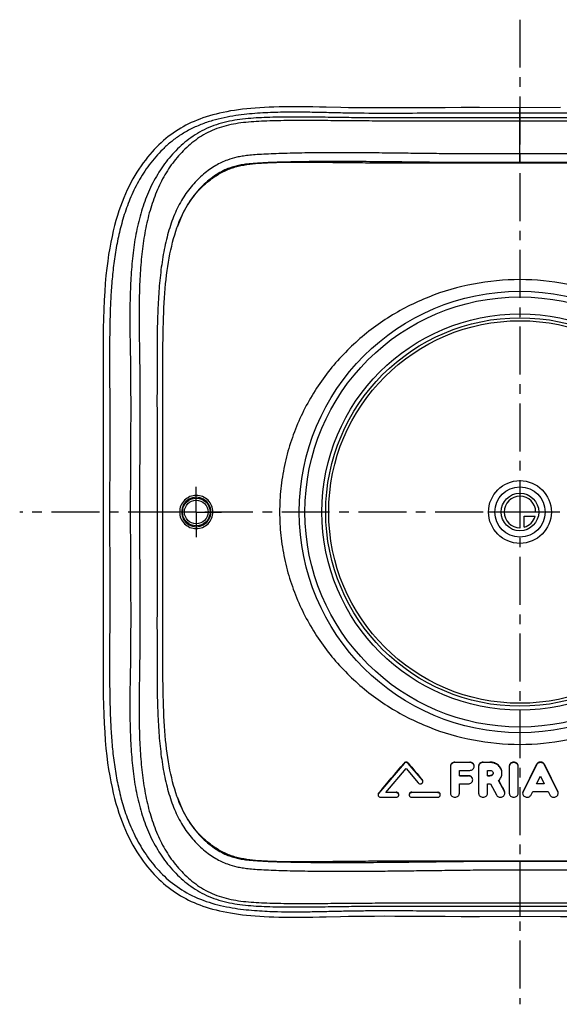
# Model space of a CAD drawing. Header units: millimetres. Extents: x 245 to 755, y 249 to 751.
# Tile 1 of 2: x 245 to 520, y 249 to 751. Entities that reach past the tile are written whole.
import ezdxf

# ---------------------------------------------------------------- set-up
doc = ezdxf.new("R2010")
doc.units = ezdxf.units.MM
doc.header["$LTSCALE"] = 65.185185
doc.linetypes.add('CENTER', pattern=[0.6, 0.375, -0.075, 0.075, -0.075])
doc.layers.get('0').update_dxf_attribs({"linetype": 'CONTINUOUS'})
for name, color, linetype in [('ACHSEN_S', 7, 'CONTINUOUS'), ('KOERPER', 7, 'CONTINUOUS'), ('KONST.EL_MIT_GEO', 7, 'CONTINUOUS'), ('KURVEN', 7, 'CONTINUOUS')]:
    doc.layers.add(name, color=color, linetype=linetype)

msp = doc.modelspace()

# ---------------------------------------------------------------- linework, layer by layer
at = {"color": 7, "linetype": 'Continuous'}
for radius in [112.5, 109.61, 101, 99]:
    msp.add_circle((500, 500), radius, dxfattribs=at)
at = {"layer": 'ACHSEN_S', "color": 2, "linetype": 'CENTER'}
for p, q in [((500, 750.91), (500, 249.09)), ((755, 500), (245, 500))]:
    msp.add_line(p, q, dxfattribs=at)
at = {"layer": 'KOERPER', "color": 2, "linetype": 'CENTER'}
for q in [(335, 512.89), (322.11, 500), (335, 487.11), (347.89, 500)]:
    msp.add_line((335, 500), q, dxfattribs=at)
at = {"layer": 'KOERPER', "color": 7, "linetype": 'Continuous'}
for p, q in [((440.92, 371.84), (427.94, 356.51)), ((440.92, 371.84), (440.92, 372.05)), ((443.04, 371.84), (443.04, 372.05)), ((450.28, 363.31), (443.04, 371.84)), ((466.85, 372.53), (474.39, 372.53)), ((466.85, 372.31), (466.85, 372.53)), ((474.39, 372.31), (466.85, 372.31)), ((474.39, 372.31), (474.39, 372.53)), ((481.19, 372.53), (484.7, 372.53)), ((481.19, 372.31), (481.19, 372.53)), ((484.7, 372.31), (481.19, 372.31)), ((484.7, 372.31), (484.7, 372.53)), ((431.64, 356.98), (441.98, 369.2)), ((441.98, 369.2), (448.17, 361.91)), ((464.58, 370.31), (464.58, 356.65)), ((469.11, 368.31), (474.39, 368.31)), ((469.11, 365.48), (469.11, 368.31)), ((478.92, 370.31), (478.92, 356.65)), ((483.45, 368.31), (484.7, 368.31)), ((483.45, 365.48), (483.45, 368.31)), ((494.58, 370.31), (494.58, 356.65)), ((499.1, 356.65), (499.1, 370.31)), ((508.37, 371.11), (501.56, 357.45)), ((508.37, 371.11), (508.37, 371.31)), ((512.51, 371.11), (512.51, 371.31)), ((519.32, 357.45), (512.51, 371.11)), ((450.28, 363.31), (450.28, 363.45)), ((469.11, 365.62), (473.64, 365.62)), ((473.64, 365.48), (469.11, 365.48)), ((469.11, 361.48), (473.64, 361.48)), ((469.11, 356.65), (469.11, 361.48)), ((473.64, 365.48), (473.64, 365.62)), ((483.45, 365.62), (484.7, 365.62)), ((484.7, 365.48), (483.45, 365.48)), ((483.45, 361.48), (485, 361.48)), ((483.45, 356.65), (483.45, 361.48)), ((484.7, 365.48), (484.7, 365.62)), ((485, 361.48), (487.99, 355.8)), ((492.1, 357.49), (489.12, 363.14)), ((508.51, 361.48), (510.44, 365.34)), ((512.37, 361.48), (508.51, 361.48)), ((508.59, 361.62), (512.29, 361.62)), ((510.44, 365.34), (512.37, 361.48)), ((427.94, 356.51), (427.94, 356.7)), ((436.92, 356.98), (431.64, 356.98)), ((431.79, 357.17), (436.92, 357.17)), ((436.92, 356.98), (436.92, 357.17)), ((444.85, 357.17), (458.06, 357.17)), ((444.85, 356.98), (444.85, 357.17)), ((458.06, 356.98), (444.85, 356.98)), ((458.06, 356.98), (458.06, 357.17)), ((492.1, 357.49), (492.1, 357.67)), ((501.56, 357.45), (501.56, 357.63)), ((505.7, 355.84), (506.52, 357.48)), ((506.52, 357.48), (514.36, 357.48)), ((514.36, 357.48), (515.17, 355.84)), ((519.32, 357.45), (519.32, 357.63)), ((429, 354.65), (436.92, 354.65)), ((444.85, 354.65), (458.06, 354.65))]:
    msp.add_line(p, q, dxfattribs=at)
msp.add_circle((500, 500), 97.5, dxfattribs=at)
msp.add_arc((497.33, 370.31), 1.77, 0.0174, 8.5052, dxfattribs=at)
for centre, major_axis, ratio, start_param, end_param in [((433.84, 500), (206.29, 286.32), 0.237906, -1.916891, -1.857129), ((450.14, 500), (-206.93, 286.29), 0.238124, -4.426757, -4.393497), ((504.56, 500), (116.88, 289.75), 0.178585, -2.011066, -1.957801), ((516.32, 500), (-116.88, 289.75), 0.178585, -4.325384, -4.272119), ((488.94, 500), (-124.29, 289.58), 0.186042, -4.301615, -4.28004)]:
    msp.add_ellipse(centre, major_axis=major_axis, ratio=ratio, start_param=start_param, end_param=end_param, dxfattribs=at)
for points, knots in [([(443.04, 372.05), (442.91, 372.2), (442.58, 372.45), (441.98, 372.57), (441.38, 372.45), (441.05, 372.2), (440.92, 372.05)], [0, 0, 0, 0, 0.245477, 0.500025, 0.754558, 1, 1, 1, 1]), ([(443.04, 371.84), (442.91, 371.99), (442.58, 372.23), (441.98, 372.35), (441.38, 372.23), (441.05, 371.99), (440.92, 371.84)], [0, 0, 0, 0, 0.244818, 0.500029, 0.755223, 1, 1, 1, 1]), ([(466.85, 372.53), (466.55, 372.53), (465.97, 372.43), (465.22, 371.98), (464.7, 371.31), (464.58, 370.76), (464.58, 370.5)], [0, 0, 0, 0, 0.26247, 0.517907, 0.762908, 1, 1, 1, 1]), ([(466.85, 372.31), (466.55, 372.31), (465.97, 372.21), (465.22, 371.77), (464.71, 371.11), (464.58, 370.57), (464.58, 370.31)], [0, 0, 0, 0, 0.26417, 0.520272, 0.764511, 1, 1, 1, 1]), ([(476.66, 370.5), (476.66, 370.76), (476.53, 371.31), (476.02, 371.98), (475.27, 372.43), (474.69, 372.53), (474.39, 372.53)], [0, 0, 0, 0, 0.237094, 0.482097, 0.737532, 1, 1, 1, 1]), ([(476.66, 370.31), (476.66, 370.57), (476.53, 371.11), (476.02, 371.77), (475.27, 372.21), (474.69, 372.31), (474.39, 372.31)], [0, 0, 0, 0, 0.235489, 0.479728, 0.73583, 1, 1, 1, 1]), ([(481.19, 372.53), (480.89, 372.53), (480.31, 372.43), (479.56, 371.98), (479.04, 371.31), (478.92, 370.76), (478.92, 370.5)], [0, 0, 0, 0, 0.26247, 0.517907, 0.762908, 1, 1, 1, 1]), ([(481.19, 372.31), (480.89, 372.31), (480.31, 372.21), (479.56, 371.77), (479.05, 371.11), (478.92, 370.57), (478.92, 370.31)], [0, 0, 0, 0, 0.26417, 0.520272, 0.764511, 1, 1, 1, 1]), ([(490.83, 367.05), (490.83, 367.4), (490.75, 368.12), (490.28, 369.51), (489.11, 371.05), (487.08, 372.25), (485.5, 372.53), (484.7, 372.53)], [0, 0, 0, 0, 0.118001, 0.237366, 0.481987, 0.737438, 1, 1, 1, 1]), ([(490.83, 366.89), (490.83, 367.25), (490.75, 367.96), (490.28, 369.34), (489.11, 370.86), (487.08, 372.04), (485.5, 372.31), (484.7, 372.31)], [0, 0, 0, 0, 0.117674, 0.236581, 0.480471, 0.736209, 1, 1, 1, 1]), ([(499.1, 370.5), (499.1, 370.76), (498.98, 371.31), (498.47, 371.98), (497.72, 372.43), (496.84, 372.58), (495.96, 372.43), (495.21, 371.98), (494.7, 371.31), (494.58, 370.76), (494.58, 370.5)], [0, 0, 0, 0, 0.118548, 0.241047, 0.368767, 0.500001, 0.631235, 0.758955, 0.881454, 1, 1, 1, 1]), ([(499.08, 370.57), (499.05, 370.82), (498.86, 371.32), (498.29, 371.9), (497.54, 372.26), (496.69, 372.35), (495.86, 372.16), (495.16, 371.72), (494.69, 371.07), (494.58, 370.56), (494.58, 370.31)], [0, 0, 0, 0, 0.118416, 0.241802, 0.370696, 0.50275, 0.6341, 0.761212, 0.882633, 1, 1, 1, 1]), ([(512.51, 371.31), (512.42, 371.5), (512.18, 371.84), (511.52, 372.36), (510.44, 372.64), (509.36, 372.36), (508.7, 371.84), (508.46, 371.5), (508.37, 371.31)], [0, 0, 0, 0, 0.120494, 0.24481, 0.5, 0.75519, 0.879505, 1, 1, 1, 1]), ([(512.51, 371.11), (512.42, 371.29), (512.18, 371.63), (511.52, 372.14), (510.44, 372.42), (509.36, 372.14), (508.7, 371.63), (508.46, 371.29), (508.37, 371.11)], [0, 0, 0, 0, 0.11979, 0.243903, 0.5, 0.756097, 0.88021, 1, 1, 1, 1]), ([(474.39, 368.31), (474.69, 368.31), (475.27, 368.41), (476.02, 368.84), (476.53, 369.51), (476.66, 370.05), (476.66, 370.31)], [0, 0, 0, 0, 0.26417, 0.520272, 0.764511, 1, 1, 1, 1]), ([(484.7, 368.31), (484.91, 368.31), (485.32, 368.24), (485.85, 367.93), (486.22, 367.46), (486.31, 367.08), (486.31, 366.89)], [0, 0, 0, 0, 0.264173, 0.520273, 0.764511, 1, 1, 1, 1]), ([(486.31, 366.89), (486.31, 366.71), (486.22, 366.33), (485.85, 365.86), (485.32, 365.55), (484.91, 365.48), (484.7, 365.48)], [0, 0, 0, 0, 0.235489, 0.479727, 0.735827, 1, 1, 1, 1]), ([(486.29, 366.86), (486.27, 366.69), (486.14, 366.35), (485.77, 365.94), (485.27, 365.68), (484.89, 365.62), (484.7, 365.62)], [0, 0, 0, 0, 0.236701, 0.482136, 0.737758, 1, 1, 1, 1]), ([(489.12, 363.14), (489.65, 363.62), (490.52, 364.78), (490.83, 366.2), (490.83, 366.89)], [0, 0, 0, 0, 0.508763, 1, 1, 1, 1]), ([(448.17, 361.91), (448.34, 361.71), (448.82, 361.42), (449.52, 361.43), (450.02, 361.65), (450.31, 361.91), (450.5, 362.24), (450.55, 362.49), (450.55, 362.61)], [0, 0, 0, 0, 0.250546, 0.510821, 0.639457, 0.763655, 0.883282, 1, 1, 1, 1]), ([(450.55, 362.75), (450.55, 362.88), (450.5, 363.13), (450.37, 363.35), (450.28, 363.45)], [0, 0, 0, 0, 0.493279, 1, 1, 1, 1]), ([(450.55, 362.61), (450.55, 362.74), (450.5, 362.99), (450.37, 363.21), (450.28, 363.31)], [0, 0, 0, 0, 0.493483, 1, 1, 1, 1]), ([(475.9, 363.62), (475.9, 363.88), (475.78, 364.42), (475.27, 365.08), (474.51, 365.52), (473.93, 365.62), (473.64, 365.62)], [0, 0, 0, 0, 0.235483, 0.479883, 0.736006, 1, 1, 1, 1]), ([(475.9, 363.48), (475.9, 363.74), (475.78, 364.28), (475.26, 364.94), (474.51, 365.38), (473.93, 365.48), (473.64, 365.48)], [0, 0, 0, 0, 0.235489, 0.479728, 0.73583, 1, 1, 1, 1]), ([(473.64, 361.48), (473.93, 361.48), (474.51, 361.58), (475.26, 362.01), (475.78, 362.68), (475.9, 363.22), (475.9, 363.48)], [0, 0, 0, 0, 0.26417, 0.520272, 0.764511, 1, 1, 1, 1]), ([(427.94, 356.7), (427.86, 356.61), (427.73, 356.39), (427.68, 356.14), (427.68, 356.02)], [0, 0, 0, 0, 0.507536, 1, 1, 1, 1]), ([(427.94, 356.51), (427.86, 356.42), (427.73, 356.19), (427.68, 355.94), (427.68, 355.81)], [0, 0, 0, 0, 0.50649, 1, 1, 1, 1]), ([(438.25, 356.02), (438.25, 356.17), (438.17, 356.48), (437.87, 356.86), (437.43, 357.11), (437.1, 357.17), (436.92, 357.17)], [0, 0, 0, 0, 0.233562, 0.477185, 0.734111, 1, 1, 1, 1]), ([(438.25, 355.81), (438.25, 355.97), (438.17, 356.28), (437.87, 356.67), (437.44, 356.92), (437.1, 356.98), (436.92, 356.98)], [0, 0, 0, 0, 0.23549, 0.479727, 0.735823, 1, 1, 1, 1]), ([(444.85, 357.17), (444.68, 357.17), (444.34, 357.11), (443.9, 356.86), (443.6, 356.48), (443.53, 356.17), (443.53, 356.02)], [0, 0, 0, 0, 0.26589, 0.522816, 0.766432, 1, 1, 1, 1]), ([(444.85, 356.98), (444.68, 356.98), (444.34, 356.92), (443.9, 356.67), (443.6, 356.28), (443.53, 355.97), (443.53, 355.81)], [0, 0, 0, 0, 0.264177, 0.520273, 0.76451, 1, 1, 1, 1]), ([(459.38, 356.02), (459.38, 356.17), (459.3, 356.48), (459, 356.86), (458.57, 357.11), (458.23, 357.17), (458.06, 357.17)], [0, 0, 0, 0, 0.233562, 0.477185, 0.734111, 1, 1, 1, 1]), ([(459.38, 355.81), (459.38, 355.97), (459.31, 356.28), (459.01, 356.67), (458.57, 356.92), (458.23, 356.98), (458.06, 356.98)], [0, 0, 0, 0, 0.23549, 0.479727, 0.735823, 1, 1, 1, 1]), ([(464.58, 356.65), (464.58, 356.39), (464.71, 355.85), (465.22, 355.18), (465.97, 354.75), (466.85, 354.6), (467.72, 354.75), (468.47, 355.18), (468.99, 355.85), (469.11, 356.39), (469.11, 356.65)], [0, 0, 0, 0, 0.117745, 0.239864, 0.367915, 0.5, 0.632085, 0.760136, 0.882255, 1, 1, 1, 1]), ([(478.92, 356.65), (478.92, 356.39), (479.05, 355.85), (479.56, 355.18), (480.31, 354.75), (481.19, 354.6), (482.06, 354.75), (482.81, 355.18), (483.33, 355.85), (483.45, 356.39), (483.45, 356.65)], [0, 0, 0, 0, 0.117745, 0.239864, 0.367915, 0.5, 0.632085, 0.760136, 0.882255, 1, 1, 1, 1]), ([(487.99, 355.8), (488.1, 355.6), (488.41, 355.21), (489.04, 354.82), (489.77, 354.62), (490.54, 354.66), (491.25, 354.91), (491.84, 355.36), (492.22, 355.96), (492.31, 356.42), (492.31, 356.65)], [0, 0, 0, 0, 0.121266, 0.247628, 0.377898, 0.509316, 0.638685, 0.763597, 0.88347, 1, 1, 1, 1]), ([(492.31, 356.84), (492.31, 357.05), (492.25, 357.34), (492.13, 357.61), (492.1, 357.67)], [0, 0, 0, 0, 0.745903, 1, 1, 1, 1]), ([(492.31, 356.65), (492.31, 356.87), (492.25, 357.16), (492.13, 357.43), (492.1, 357.49)], [0, 0, 0, 0, 0.746435, 1, 1, 1, 1]), ([(494.58, 356.65), (494.58, 356.39), (494.7, 355.85), (495.21, 355.18), (495.96, 354.75), (496.84, 354.6), (497.71, 354.75), (498.47, 355.18), (498.98, 355.85), (499.1, 356.39), (499.1, 356.65)], [0, 0, 0, 0, 0.117745, 0.239864, 0.367915, 0.5, 0.632085, 0.760136, 0.882255, 1, 1, 1, 1]), ([(501.56, 357.63), (501.53, 357.57), (501.42, 357.32), (501.37, 357.04), (501.37, 356.84)], [0, 0, 0, 0, 0.253711, 1, 1, 1, 1]), ([(501.56, 357.45), (501.53, 357.39), (501.42, 357.13), (501.37, 356.85), (501.37, 356.65)], [0, 0, 0, 0, 0.253215, 1, 1, 1, 1]), ([(501.37, 356.65), (501.37, 356.42), (501.46, 355.96), (501.85, 355.35), (502.44, 354.9), (503.16, 354.65), (503.94, 354.63), (504.67, 354.83), (505.3, 355.24), (505.6, 355.63), (505.7, 355.84)], [0, 0, 0, 0, 0.116583, 0.23656, 0.361625, 0.491143, 0.622629, 0.752828, 0.878985, 1, 1, 1, 1]), ([(515.17, 355.84), (515.28, 355.63), (515.58, 355.24), (516.2, 354.83), (516.94, 354.63), (517.72, 354.65), (518.44, 354.9), (519.03, 355.35), (519.42, 355.96), (519.51, 356.42), (519.51, 356.65)], [0, 0, 0, 0, 0.121015, 0.247172, 0.377371, 0.508857, 0.638375, 0.76344, 0.883417, 1, 1, 1, 1]), ([(519.51, 356.84), (519.51, 357.04), (519.46, 357.32), (519.35, 357.57), (519.32, 357.63)], [0, 0, 0, 0, 0.746288, 1, 1, 1, 1]), ([(519.51, 356.65), (519.51, 356.85), (519.46, 357.13), (519.35, 357.39), (519.32, 357.45)], [0, 0, 0, 0, 0.746785, 1, 1, 1, 1]), ([(427.68, 355.81), (427.68, 355.66), (427.75, 355.35), (428.05, 354.96), (428.49, 354.71), (428.83, 354.65), (429, 354.65)], [0, 0, 0, 0, 0.23549, 0.479728, 0.735825, 1, 1, 1, 1]), ([(436.92, 354.65), (437.1, 354.65), (437.44, 354.71), (437.87, 354.96), (438.17, 355.35), (438.25, 355.66), (438.25, 355.81)], [0, 0, 0, 0, 0.264177, 0.520273, 0.76451, 1, 1, 1, 1]), ([(443.53, 355.81), (443.53, 355.66), (443.6, 355.35), (443.9, 354.96), (444.34, 354.71), (444.68, 354.65), (444.85, 354.65)], [0, 0, 0, 0, 0.23549, 0.479727, 0.735823, 1, 1, 1, 1]), ([(458.06, 354.65), (458.23, 354.65), (458.57, 354.71), (459.01, 354.96), (459.31, 355.35), (459.38, 355.66), (459.38, 355.81)], [0, 0, 0, 0, 0.264177, 0.520273, 0.76451, 1, 1, 1, 1])]:
    msp.add_open_spline(points, degree=3, knots=knots, dxfattribs=at)
at = {"layer": 'KONST.EL_MIT_GEO', "color": 7, "linetype": 'Continuous'}
for p, q in [((520.6, 706.07), (500, 706.06)), ((500, 677.93), (500, 706.06)), ((325.18, 644.9), (325.42, 645.55)), ((317.99, 442.39), (318, 570.47)), ((287.5, 564.68), (287.52, 555.39)), ((287.52, 555.39), (287.53, 546.09)), ((287.51, 518.26), (287.5, 500.04)), ((287.5, 500.04), (287.52, 463.29)), ((287.52, 463.29), (287.53, 453.98)), ((287.53, 453.98), (287.52, 444.69)), ((318, 426.45), (317.99, 442.39)), ((318.01, 420.44), (318, 426.45)), ((325.42, 354.45), (325.18, 355.1)), ((500, 322.12), (500, 293.95)), ((479.36, 293.92), (500, 293.95))]:
    msp.add_line(p, q, dxfattribs=at)
for points in [[(408.61, 706.13), (401.23, 706.31), (397.8, 706.39), (394.5, 706.45), (391.34, 706.5), (388.3, 706.53), (385.38, 706.54), (382.55, 706.53), (379.82, 706.5), (377.18, 706.45), (374.61, 706.38), (372.12, 706.28), (369.72, 706.16), (367.38, 706.02), (365.1, 705.86), (362.87, 705.68), (360.7, 705.47), (358.6, 705.24), (356.53, 704.98), (354.51, 704.69), (352.54, 704.38), (350.62, 704.03), (348.73, 703.66), (346.9, 703.25), (345.11, 702.82), (343.37, 702.36), (341.67, 701.87), (340.03, 701.36), (338.43, 700.83), (336.89, 700.27), (335.38, 699.68), (333.92, 699.07), (332.49, 698.44), (331.08, 697.77), (329.71, 697.07), (328.38, 696.35), (327.06, 695.59), (325.77, 694.8), (324.5, 693.98), (323.24, 693.12), (321.99, 692.22), (320.76, 691.29), (319.55, 690.31), (318.34, 689.29), (317.14, 688.22), (315.96, 687.11), (314.78, 685.95), (313.61, 684.74), (312.45, 683.48), (311.31, 682.17), (310.17, 680.8), (309.05, 679.38), (307.95, 677.91), (306.86, 676.39), (305.79, 674.81), (304.74, 673.18), (303.71, 671.49), (302.7, 669.75), (301.72, 667.95), (300.76, 666.09), (299.83, 664.16), (298.93, 662.16), (298.05, 660.11), (297.2, 657.96), (296.38, 655.74), (295.59, 653.44), (294.83, 651.05), (294.09, 648.56), (293.39, 645.98), (292.71, 643.28), (292.07, 640.47), (291.46, 637.55), (290.88, 634.47), (290.35, 631.25), (289.85, 627.88), (289.4, 624.3), (288.99, 620.52), (288.63, 616.53), (288.32, 612.34), (288.06, 607.9), (287.86, 603.26), (287.7, 598.53), (287.59, 593.7), (287.52, 588.77), (287.48, 583.86), (287.47, 578.99), (287.47, 574.15), (287.5, 564.68)], [(454.79, 706), (441.96, 705.93), (436.27, 705.9), (430.92, 705.9), (425.89, 705.91), (421.2, 705.94), (416.77, 705.98), (412.58, 706.05), (408.61, 706.13)], [(500, 706.06), (479.41, 706.07), (470.11, 706.07), (461.93, 706.04), (454.79, 706)], [(321.21, 629.45), (321.6, 631.52), (322.02, 633.55), (322.47, 635.54), (322.95, 637.48), (323.46, 639.39), (324, 641.24), (324.56, 643.05), (325.18, 644.9)], [(318, 570.47), (318, 576.59), (318.01, 579.57), (318.02, 582.49), (318.04, 585.37), (318.07, 588.19), (318.11, 590.97), (318.16, 593.7), (318.23, 596.37), (318.31, 599.01), (318.4, 601.59), (318.52, 604.13), (318.65, 606.63), (318.8, 609.08), (318.97, 611.5), (319.17, 613.87), (319.39, 616.21), (319.63, 618.51), (319.89, 620.77), (320.18, 623), (320.5, 625.19), (320.84, 627.33), (321.21, 629.45)], [(287.53, 546.09), (287.52, 532.14), (287.51, 518.26)], [(287.52, 444.69), (287.5, 435.4), (287.47, 425.92)], [(287.47, 425.92), (287.47, 421.08), (287.48, 416.22), (287.52, 411.31), (287.59, 406.38), (287.7, 401.55), (287.86, 396.82), (288.06, 392.17), (288.32, 387.73), (288.62, 383.54), (288.98, 379.54), (289.39, 375.75), (289.84, 372.18), (290.34, 368.8), (290.87, 365.58), (291.45, 362.5), (292.06, 359.57), (292.7, 356.76), (293.38, 354.06), (294.08, 351.48), (294.81, 348.99), (295.58, 346.59), (296.37, 344.29), (297.19, 342.07), (298.04, 339.93), (298.91, 337.87), (299.82, 335.87), (300.75, 333.94), (301.7, 332.08), (302.69, 330.28), (303.69, 328.53), (304.72, 326.84), (305.78, 325.21), (306.85, 323.63), (307.93, 322.11), (309.04, 320.64), (310.16, 319.22), (311.29, 317.85), (312.43, 316.54), (313.59, 315.28), (314.76, 314.07), (315.94, 312.91), (317.12, 311.79), (318.32, 310.73), (319.53, 309.71), (320.75, 308.73), (321.97, 307.79), (323.22, 306.89), (324.48, 306.03), (325.75, 305.21), (327.04, 304.42), (328.35, 303.66), (329.69, 302.94), (331.06, 302.24), (332.47, 301.57), (333.89, 300.94), (335.36, 300.33), (336.86, 299.74), (338.41, 299.18), (340, 298.65), (341.65, 298.13), (343.34, 297.65), (345.09, 297.19), (346.88, 296.75), (348.71, 296.35), (350.59, 295.97), (352.52, 295.63), (354.48, 295.31), (356.5, 295.02), (358.57, 294.76), (360.68, 294.53), (362.85, 294.32), (365.08, 294.14), (367.35, 293.98), (369.69, 293.84), (372.1, 293.72), (374.58, 293.62), (377.15, 293.55)], [(321.6, 368.48), (321.21, 370.56), (320.84, 372.67), (320.5, 374.82), (320.18, 377.01), (319.89, 379.23), (319.63, 381.49), (319.39, 383.79), (319.17, 386.13), (318.97, 388.51), (318.8, 390.92), (318.65, 393.38), (318.52, 395.87), (318.4, 398.41), (318.31, 401), (318.23, 403.63), (318.16, 406.31), (318.11, 409.04), (318.07, 411.81), (318.04, 414.64), (318.02, 417.51), (318.01, 420.44)], [(325.18, 355.1), (324.56, 356.95), (324, 358.76), (323.46, 360.61), (322.95, 362.52), (322.47, 364.46), (322.02, 366.45), (321.6, 368.48)], [(377.15, 293.55), (379.79, 293.5), (382.52, 293.47), (385.34, 293.46), (388.27, 293.47), (391.3, 293.5), (394.47, 293.55), (397.76, 293.61), (401.19, 293.69)], [(401.19, 293.69), (408.58, 293.87), (412.54, 293.95), (416.73, 294.02), (421.16, 294.06), (425.85, 294.09), (430.88, 294.11), (436.22, 294.1), (441.91, 294.08), (448.12, 294.04), (461.87, 293.96)], [(461.87, 293.96), (470.05, 293.93), (479.36, 293.92)], [(500, 293.95), (520.62, 293.92), (529.94, 293.93), (538.12, 293.96), (551.86, 294.04)]]:
    msp.add_lwpolyline(points, dxfattribs=at)
for radius in [7.03, 6.03]:
    msp.add_circle((335, 500), radius, dxfattribs=at)
for start, end in [(359.9678, 180.0322), (179.9678, 0.0322)]:
    msp.add_arc((335, 500), 7.49, start, end, dxfattribs=at)
for points, knots in [([(500, 703.3), (493.5, 703.3), (483.63, 703.32), (470.38, 703.32), (456.93, 703.26), (440.3, 703.13), (423.87, 703.12), (410.95, 703.3), (401.34, 703.54), (391.6, 703.75), (381.63, 703.8), (373.15, 703.6), (366.17, 703.21), (360.71, 702.75), (355.03, 702.05), (349.17, 701.01), (343.23, 699.53), (337.33, 697.54), (331.7, 695.01), (326.56, 691.97), (321.97, 688.56), (316.6, 683.74), (310.9, 677.12), (305.37, 668.54), (301.09, 659.61), (297.88, 650.53), (295.49, 641.45), (293.74, 632.39), (292.51, 623.31), (291.7, 614.22), (291.21, 605.11), (290.94, 595.99), (290.82, 586.84), (290.81, 577.65), (290.84, 568.44), (290.88, 559.19), (290.89, 549.87), (290.89, 537.31), (290.87, 521.51), (290.85, 502.49), (290.86, 483.45), (290.88, 467.62), (290.89, 455.03), (290.88, 445.67), (290.86, 436.39), (290.82, 427.15), (290.8, 417.96), (290.86, 408.79), (291.05, 399.65), (291.41, 390.53), (292.04, 381.43), (293.04, 372.35), (294.5, 363.28), (296.55, 354.21), (299.29, 345.13), (302.98, 336.1), (307.01, 328.82), (310.86, 323.23), (315.23, 317.74), (321.77, 311.25), (331.48, 304.73), (342.81, 300.32), (354.53, 297.87), (365.74, 296.75), (372.95, 296.43), (376.42, 296.34)], [0, 0, 0, 0, 0.03086, 0.046834, 0.062905, 0.0947, 0.125747, 0.140881, 0.156004, 0.171381, 0.187123, 0.203324, 0.211634, 0.220288, 0.229346, 0.238773, 0.248499, 0.258395, 0.268277, 0.277735, 0.286715, 0.295343, 0.311924, 0.328015, 0.343656, 0.358848, 0.373624, 0.388174, 0.402633, 0.417068, 0.43149, 0.445914, 0.460394, 0.47493, 0.489502, 0.50411, 0.518854, 0.533718, 0.563705, 0.593854, 0.624012, 0.654062, 0.66898, 0.683789, 0.698465, 0.713044, 0.727604, 0.742114, 0.756565, 0.77098, 0.785409, 0.799852, 0.814343, 0.828977, 0.843935, 0.859344, 0.875201, 0.883301, 0.891508, 0.908479, 0.926849, 0.946599, 0.965766, 0.983511, 1, 1, 1, 1]), ([(623.58, 703.66), (618.35, 703.8), (610.58, 703.79), (600.32, 703.58), (592.79, 703.4), (585.3, 703.24), (577.77, 703.16), (570.14, 703.13), (559.81, 703.14), (546.73, 703.23), (530.97, 703.32), (515.37, 703.32), (505.06, 703.3), (500, 703.3)], [0, 0, 0, 0, 0.126876, 0.1885, 0.249285, 0.309546, 0.370444, 0.432196, 0.494666, 0.621342, 0.749729, 0.87723, 1, 1, 1, 1]), ([(500, 296.7), (506.5, 296.7), (516.37, 296.68), (529.62, 296.68), (543.08, 296.74), (559.7, 296.87), (576.13, 296.88), (589.05, 296.7), (598.66, 296.46), (608.4, 296.25), (618.37, 296.2), (626.85, 296.4), (633.83, 296.79), (639.29, 297.25), (644.97, 297.95), (650.83, 298.99), (656.77, 300.47), (662.67, 302.46), (668.3, 304.99), (673.44, 308.04), (678.03, 311.44), (683.4, 316.26), (689.1, 322.88), (694.63, 331.46), (698.91, 340.4), (702.12, 349.47), (704.51, 358.55), (706.26, 367.61), (707.49, 376.69), (708.3, 385.78), (708.79, 394.89), (709.06, 404.01), (709.18, 413.17), (709.19, 422.35), (709.16, 431.56), (709.12, 440.81), (709.11, 450.13), (709.11, 462.69), (709.13, 478.49), (709.15, 497.52), (709.14, 516.55), (709.12, 532.38), (709.11, 544.98), (709.12, 554.33), (709.14, 563.62), (709.18, 572.85), (709.2, 582.05), (709.14, 591.22), (708.95, 600.35), (708.59, 609.47), (707.96, 618.57), (706.96, 627.65), (705.5, 636.72), (703.45, 645.79), (700.7, 654.87), (697.02, 663.91), (692.99, 671.19), (689.14, 676.77), (684.77, 682.26), (678.22, 688.75), (668.51, 695.27), (657.18, 699.68), (645.46, 702.13), (634.26, 703.25), (627.05, 703.57), (623.58, 703.66)], [0, 0, 0, 0, 0.03086, 0.046834, 0.062905, 0.0947, 0.125747, 0.140881, 0.156005, 0.171381, 0.187123, 0.203324, 0.211633, 0.220288, 0.229346, 0.238773, 0.248499, 0.258396, 0.268278, 0.277735, 0.286715, 0.295343, 0.311923, 0.328015, 0.343656, 0.358847, 0.373623, 0.388173, 0.402633, 0.417068, 0.431489, 0.445914, 0.460393, 0.474929, 0.489501, 0.504109, 0.518853, 0.533718, 0.563704, 0.593853, 0.624011, 0.654062, 0.668979, 0.683789, 0.698464, 0.713044, 0.727603, 0.742113, 0.756564, 0.770979, 0.785409, 0.799851, 0.814342, 0.828977, 0.843935, 0.859343, 0.875201, 0.883301, 0.891508, 0.908479, 0.926851, 0.946601, 0.965768, 0.983511, 1, 1, 1, 1]), ([(500, 700.95), (492.13, 700.95), (480.29, 700.96), (464.5, 700.94), (452.65, 700.9), (440.83, 700.87), (429.01, 700.87), (419.14, 700.92), (411.21, 701), (403.2, 701.11), (393.2, 701.25), (381.36, 701.31), (371.69, 701.13), (364.16, 700.75), (356.84, 700.12), (349.61, 698.86), (342.7, 696.56), (337.82, 694.3), (333.33, 691.58), (327.87, 687.47), (321.83, 681.53), (315.78, 673.35), (311.76, 665.84), (309.11, 659.49), (306.82, 652.84), (304.61, 644.15), (302.84, 633.32), (301.77, 622.14), (301.24, 610.68), (301.09, 594.99), (301.42, 579.05), (301.57, 562.88), (301.59, 546.28), (301.46, 525.31), (301.33, 500), (301.46, 474.69), (301.59, 453.72), (301.57, 437.12), (301.42, 420.95), (301.09, 405.01), (301.24, 389.32), (301.77, 377.86), (302.84, 366.68), (304.61, 355.85), (306.82, 347.16), (309.11, 340.51), (311.76, 334.16), (315.78, 326.65), (321.83, 318.47), (327.88, 312.53), (333.33, 308.42), (337.82, 305.7), (342.7, 303.44), (349.61, 301.14), (356.84, 299.88), (364.16, 299.25), (371.69, 298.87), (381.36, 298.69), (393.2, 298.75), (403.2, 298.89), (411.21, 299), (419.14, 299.08), (429.01, 299.13), (440.83, 299.13), (452.65, 299.09), (464.5, 299.05), (480.29, 299.05), (492.13, 299.07), (500, 299.07)], [0, 0, 0, 0, 0.031968, 0.048068, 0.064094, 0.080069, 0.096052, 0.112093, 0.120153, 0.128271, 0.144594, 0.160743, 0.176352, 0.183879, 0.191333, 0.206168, 0.213553, 0.220842, 0.227924, 0.234856, 0.248518, 0.262182, 0.275996, 0.283008, 0.290095, 0.304528, 0.319361, 0.334583, 0.350129, 0.365922, 0.398278, 0.41483, 0.431611, 0.465647, 0.5, 0.534353, 0.568389, 0.58517, 0.601722, 0.634078, 0.649871, 0.665417, 0.68064, 0.695472, 0.709905, 0.716992, 0.724004, 0.737818, 0.751482, 0.765144, 0.772076, 0.779158, 0.786446, 0.793832, 0.808667, 0.816121, 0.823648, 0.839256, 0.855405, 0.871729, 0.879847, 0.887907, 0.903947, 0.91993, 0.935905, 0.951932, 0.968031, 1, 1, 1, 1]), ([(500, 699.19), (492.11, 699.19), (476.35, 699.19), (456.66, 699.18), (440.92, 699.2), (429.09, 699.24), (417.16, 699.31), (405.12, 699.43), (393.06, 699.54), (383.09, 699.52), (375.31, 699.38), (369.72, 699.2), (364.32, 698.93), (357.4, 698.34), (350.64, 697.17), (344.26, 695.03), (339.79, 692.92), (335.66, 690.36), (330.61, 686.47), (325, 680.8), (319.43, 672.98), (315.75, 665.78), (313.32, 659.68), (311.19, 653.22), (309.12, 644.73), (307.46, 634.09), (306.43, 623.03), (305.93, 611.63), (305.79, 595.92), (306.12, 579.9), (306.26, 563.59), (306.28, 546.82), (306.16, 525.6), (306.03, 500), (306.16, 474.4), (306.28, 453.18), (306.26, 436.41), (306.12, 420.1), (305.79, 404.08), (305.93, 388.37), (306.43, 376.97), (307.46, 365.91), (309.12, 355.27), (311.19, 346.78), (313.32, 340.32), (315.75, 334.22), (319.43, 327.02), (325, 319.2), (330.61, 313.53), (335.66, 309.64), (339.79, 307.08), (344.26, 304.97), (350.64, 302.83), (357.4, 301.66), (364.32, 301.07), (369.72, 300.8), (375.31, 300.62), (383.09, 300.48), (393.06, 300.47), (405.12, 300.57), (417.16, 300.68), (429.09, 300.75), (440.92, 300.78), (452.71, 300.79), (464.51, 300.81), (480.28, 300.85), (492.11, 300.88), (500, 300.88)], [0, 0, 0, 0, 0.032423, 0.064809, 0.080938, 0.097124, 0.11344, 0.129977, 0.14665, 0.163029, 0.170957, 0.178626, 0.186012, 0.193199, 0.207184, 0.214046, 0.220814, 0.227452, 0.234001, 0.246993, 0.26004, 0.273325, 0.280124, 0.28704, 0.301256, 0.316006, 0.331259, 0.346918, 0.3629, 0.395842, 0.412777, 0.429954, 0.464803, 0.5, 0.535197, 0.570046, 0.587223, 0.604158, 0.6371, 0.653082, 0.668741, 0.683994, 0.698744, 0.71296, 0.719876, 0.726675, 0.73996, 0.753007, 0.765999, 0.772548, 0.779186, 0.785954, 0.792816, 0.806801, 0.813988, 0.821374, 0.829043, 0.83697, 0.853348, 0.870022, 0.88656, 0.902874, 0.91906, 0.93519, 0.951344, 0.967575, 1, 1, 1, 1]), ([(500, 299.07), (507.87, 299.07), (519.71, 299.05), (535.5, 299.05), (547.35, 299.09), (559.17, 299.13), (570.99, 299.13), (580.86, 299.08), (588.8, 299), (596.8, 298.89), (606.8, 298.75), (618.64, 298.69), (628.31, 298.87), (635.84, 299.25), (643.16, 299.88), (650.39, 301.14), (657.3, 303.44), (662.18, 305.7), (666.67, 308.42), (672.13, 312.53), (678.17, 318.47), (684.22, 326.65), (688.24, 334.16), (690.89, 340.51), (693.18, 347.16), (695.39, 355.85), (697.16, 366.68), (698.23, 377.86), (698.76, 389.32), (698.91, 405.01), (698.58, 420.95), (698.43, 437.12), (698.41, 453.72), (698.54, 474.69), (698.67, 500), (698.54, 525.31), (698.41, 546.28), (698.43, 562.88), (698.58, 579.05), (698.91, 594.99), (698.76, 610.68), (698.23, 622.14), (697.16, 633.32), (695.39, 644.15), (693.18, 652.84), (690.89, 659.49), (688.24, 665.84), (684.22, 673.35), (678.17, 681.53), (672.13, 687.47), (666.67, 691.58), (662.18, 694.3), (657.3, 696.56), (650.39, 698.86), (643.16, 700.12), (635.84, 700.75), (628.31, 701.13), (618.64, 701.31), (606.8, 701.25), (596.8, 701.11), (588.79, 701), (580.86, 700.92), (570.99, 700.87), (559.17, 700.87), (547.35, 700.9), (535.5, 700.94), (519.71, 700.96), (507.87, 700.95), (500, 700.95)], [0, 0, 0, 0, 0.031969, 0.048068, 0.064095, 0.08007, 0.096053, 0.112093, 0.120153, 0.128271, 0.144595, 0.160744, 0.176352, 0.183879, 0.191333, 0.206168, 0.213554, 0.220842, 0.227924, 0.234856, 0.248518, 0.262182, 0.275996, 0.283008, 0.290095, 0.304528, 0.31936, 0.334583, 0.350129, 0.365922, 0.398278, 0.41483, 0.431611, 0.465647, 0.5, 0.534353, 0.568389, 0.58517, 0.601722, 0.634078, 0.649871, 0.665417, 0.680639, 0.695472, 0.709905, 0.716992, 0.724004, 0.737818, 0.751482, 0.765144, 0.772076, 0.779158, 0.786447, 0.793833, 0.808667, 0.816121, 0.823648, 0.839257, 0.855406, 0.871729, 0.879847, 0.887907, 0.903948, 0.919931, 0.935905, 0.951932, 0.968032, 1, 1, 1, 1]), ([(500, 300.88), (507.89, 300.88), (519.72, 300.85), (535.49, 300.81), (547.29, 300.79), (559.08, 300.78), (570.91, 300.75), (582.84, 300.68), (594.88, 300.57), (606.94, 300.47), (616.91, 300.48), (624.69, 300.62), (630.28, 300.8), (635.68, 301.07), (642.6, 301.66), (649.36, 302.83), (655.74, 304.97), (660.21, 307.08), (664.34, 309.64), (669.39, 313.53), (675, 319.2), (680.56, 327.02), (684.25, 334.22), (686.68, 340.32), (688.81, 346.78), (690.88, 355.27), (692.54, 365.91), (693.57, 376.97), (694.07, 388.37), (694.21, 404.08), (693.88, 420.1), (693.74, 436.41), (693.72, 453.18), (693.84, 474.4), (693.97, 500), (693.84, 525.6), (693.72, 546.82), (693.74, 563.59), (693.88, 579.9), (694.21, 595.92), (694.07, 611.63), (693.57, 623.03), (692.54, 634.09), (690.88, 644.73), (688.81, 653.22), (686.68, 659.68), (684.25, 665.78), (680.56, 672.98), (675, 680.8), (669.39, 686.47), (664.34, 690.36), (660.21, 692.92), (655.74, 695.03), (649.36, 697.17), (642.6, 698.34), (635.68, 698.93), (630.28, 699.2), (624.69, 699.38), (616.91, 699.52), (606.94, 699.54), (594.88, 699.43), (582.84, 699.31), (570.91, 699.24), (559.08, 699.2), (543.34, 699.18), (523.65, 699.19), (507.89, 699.19), (500, 699.19)], [0, 0, 0, 0, 0.032425, 0.048656, 0.06481, 0.08094, 0.097126, 0.11344, 0.129978, 0.146651, 0.16303, 0.170957, 0.178626, 0.186012, 0.193199, 0.207184, 0.214046, 0.220814, 0.227452, 0.234001, 0.246993, 0.26004, 0.273325, 0.280124, 0.28704, 0.301256, 0.316006, 0.331259, 0.346918, 0.3629, 0.395842, 0.412777, 0.429954, 0.464803, 0.5, 0.535197, 0.570046, 0.587223, 0.604158, 0.6371, 0.653082, 0.668741, 0.683994, 0.698744, 0.71296, 0.719876, 0.726675, 0.73996, 0.753007, 0.765999, 0.772548, 0.779186, 0.785954, 0.792816, 0.806801, 0.813988, 0.821374, 0.829043, 0.836971, 0.85335, 0.870023, 0.88656, 0.902876, 0.919062, 0.935191, 0.967577, 1, 1, 1, 1]), ([(500, 682.51), (495.97, 682.51), (488.01, 682.51), (476.19, 682.5), (464.59, 682.55), (453.07, 682.67), (441.47, 682.82), (429.6, 682.97), (417.32, 683.07), (404.69, 683.09), (392.13, 683.02), (382.02, 682.83), (374.53, 682.58), (369.6, 682.35), (365.27, 682.08), (361.58, 681.75), (358.48, 681.34), (354.94, 680.67), (350.36, 679.35), (344.57, 676.57), (338.51, 672.29), (332.76, 666.6), (328.63, 660.89), (325.77, 655.76), (323.85, 651.57), (322.17, 647.12), (320.2, 640.82), (318.3, 632.46), (316.74, 621.97), (315.77, 611.01), (315.06, 595.64), (315, 579.81), (314.99, 563.6), (314.99, 546.83), (315, 525.61), (315, 500), (315, 474.39), (314.99, 453.17), (314.99, 436.4), (315, 420.19), (315.06, 404.36), (315.77, 388.99), (316.74, 378.03), (318.3, 367.53), (320.2, 359.18), (322.17, 352.88), (323.85, 348.43), (325.77, 344.24), (328.63, 339.11), (332.76, 333.4), (338.51, 327.71), (344.57, 323.43), (350.36, 320.65), (354.94, 319.33), (358.48, 318.66), (361.58, 318.24), (365.27, 317.91), (369.6, 317.65), (374.53, 317.42), (382.02, 317.18), (392.13, 316.99), (404.69, 316.92), (417.32, 316.93), (429.6, 317.01), (441.47, 317.13), (453.07, 317.28), (464.59, 317.43), (480.22, 317.6), (492.04, 317.65), (500, 317.65)], [0, 0, 0, 0, 0.017685, 0.034945, 0.05185, 0.068606, 0.085498, 0.102776, 0.120694, 0.139425, 0.158188, 0.175803, 0.183813, 0.191096, 0.197475, 0.202837, 0.207337, 0.211213, 0.218645, 0.228162, 0.239263, 0.251043, 0.263507, 0.270045, 0.276792, 0.283745, 0.290896, 0.305754, 0.321296, 0.337418, 0.354046, 0.388813, 0.406873, 0.425198, 0.462402, 0.5, 0.537598, 0.574801, 0.593126, 0.611186, 0.645953, 0.662581, 0.678703, 0.694245, 0.709104, 0.716254, 0.723207, 0.729954, 0.736492, 0.748956, 0.760736, 0.771837, 0.781354, 0.788786, 0.792663, 0.797162, 0.802525, 0.808904, 0.816186, 0.824195, 0.841811, 0.860574, 0.879305, 0.897222, 0.914499, 0.931392, 0.948149, 0.965054, 1, 1, 1, 1]), ([(500, 317.65), (507.96, 317.65), (519.78, 317.6), (535.41, 317.43), (546.93, 317.28), (558.53, 317.13), (570.4, 317.01), (582.68, 316.93), (595.31, 316.92), (607.87, 316.99), (617.98, 317.18), (625.47, 317.42), (630.4, 317.65), (634.73, 317.91), (638.42, 318.24), (641.52, 318.66), (645.06, 319.33), (649.64, 320.65), (655.43, 323.43), (661.49, 327.71), (667.24, 333.4), (671.37, 339.11), (674.23, 344.24), (676.15, 348.43), (677.83, 352.88), (679.8, 359.18), (681.7, 367.53), (683.26, 378.03), (684.23, 388.99), (684.94, 404.36), (685, 420.19), (685.01, 436.4), (685.01, 453.17), (685, 474.39), (685, 500), (685, 525.61), (685.01, 546.83), (685.01, 563.6), (685, 579.81), (684.94, 595.64), (684.23, 611.01), (683.26, 621.97), (681.7, 632.46), (679.8, 640.82), (677.83, 647.12), (676.15, 651.57), (674.23, 655.76), (671.37, 660.89), (667.24, 666.6), (661.49, 672.29), (655.43, 676.57), (649.64, 679.35), (645.06, 680.67), (641.52, 681.34), (638.42, 681.75), (634.73, 682.08), (630.4, 682.35), (625.47, 682.58), (617.98, 682.83), (607.87, 683.02), (595.31, 683.09), (582.68, 683.07), (570.4, 682.97), (558.53, 682.82), (546.93, 682.67), (535.41, 682.55), (523.81, 682.5), (511.99, 682.51), (504.03, 682.51), (500, 682.51)], [0, 0, 0, 0, 0.034946, 0.051851, 0.068608, 0.085501, 0.102778, 0.120695, 0.139426, 0.158189, 0.175804, 0.183814, 0.191096, 0.197476, 0.202838, 0.207338, 0.211214, 0.218646, 0.228163, 0.239264, 0.251044, 0.263508, 0.270046, 0.276793, 0.283746, 0.290896, 0.305755, 0.321297, 0.337419, 0.354047, 0.388814, 0.406874, 0.425199, 0.462402, 0.5, 0.537598, 0.574802, 0.593127, 0.611187, 0.645954, 0.662582, 0.678704, 0.694246, 0.709104, 0.716255, 0.723208, 0.729955, 0.736493, 0.748957, 0.760737, 0.771838, 0.781355, 0.788786, 0.792663, 0.797163, 0.802525, 0.808904, 0.816187, 0.824197, 0.841812, 0.860575, 0.879306, 0.897224, 0.914502, 0.931394, 0.948151, 0.965055, 0.982315, 1, 1, 1, 1]), ([(500, 678.07), (495.11, 678.07), (485.5, 678.06), (471.26, 678.06), (457.28, 678.17), (443.25, 678.34), (428.84, 678.51), (413.8, 678.62), (400.96, 678.62), (390.66, 678.54), (383.33, 678.42), (376.54, 678.25), (370.48, 678.01), (365.36, 677.73), (361.25, 677.38), (358, 676.93), (355.25, 676.36), (352.48, 675.57), (349.4, 674.31), (345.98, 672.46), (342.43, 670.03), (338.95, 667.07), (334.46, 662.4), (330.57, 656.87), (327.4, 650.65), (326.04, 647.28), (325.42, 645.55)], [0, 0, 0, 0, 0.0774, 0.15225, 0.225451, 0.298897, 0.37441, 0.453795, 0.536972, 0.577855, 0.616903, 0.65311, 0.685477, 0.712836, 0.73429, 0.750914, 0.764693, 0.778735, 0.796419, 0.817308, 0.840304, 0.864463, 0.889522, 0.942644, 0.970801, 1, 1, 1, 1]), ([(325.42, 645.55), (326.62, 648.88), (328.79, 653.76), (332.67, 659.73), (336.1, 663.9), (340.04, 667.7), (343.72, 670.5), (346.91, 672.48), (349.44, 673.81), (351.66, 674.77), (353.5, 675.42), (355.39, 675.99), (357.8, 676.59), (361.75, 677.3), (366.76, 677.8), (372.8, 678.11), (378.85, 678.27), (384.91, 678.33), (392.98, 678.33), (403.08, 678.23), (415.19, 678.08), (427.31, 677.99), (439.42, 677.95), (455.58, 677.94), (475.77, 677.94), (491.92, 677.93), (500, 677.93)], [0, 0, 0, 0, 0.056075, 0.084245, 0.11268, 0.141522, 0.170895, 0.185833, 0.200964, 0.216313, 0.224079, 0.231899, 0.247645, 0.263505, 0.29541, 0.327408, 0.359429, 0.391456, 0.423485, 0.487541, 0.551596, 0.615653, 0.679711, 0.743769, 0.871884, 1, 1, 1, 1]), ([(674.58, 645.55), (673.96, 647.28), (672.6, 650.65), (669.43, 656.87), (665.54, 662.4), (661.05, 667.07), (657.57, 670.03), (654.02, 672.46), (650.6, 674.31), (647.52, 675.57), (644.75, 676.36), (642, 676.93), (638.75, 677.38), (634.64, 677.73), (629.52, 678.01), (623.46, 678.25), (616.67, 678.42), (609.34, 678.54), (599.04, 678.62), (586.2, 678.62), (571.16, 678.51), (556.75, 678.34), (542.72, 678.17), (528.74, 678.06), (514.5, 678.06), (504.89, 678.07), (500, 678.07)], [0, 0, 0, 0, 0.029199, 0.057356, 0.110478, 0.135537, 0.159696, 0.182693, 0.203581, 0.221266, 0.235306, 0.249082, 0.265709, 0.287165, 0.314523, 0.346889, 0.383096, 0.422145, 0.463028, 0.546205, 0.62559, 0.701104, 0.77455, 0.84775, 0.9226, 1, 1, 1, 1]), ([(500, 677.93), (508.08, 677.93), (524.23, 677.94), (544.42, 677.94), (560.58, 677.95), (572.69, 677.99), (584.81, 678.08), (596.92, 678.23), (607.02, 678.33), (615.09, 678.33), (621.15, 678.27), (627.2, 678.11), (633.24, 677.8), (638.25, 677.3), (642.2, 676.59), (644.61, 675.99), (646.5, 675.42), (648.34, 674.77), (650.56, 673.81), (653.09, 672.48), (656.28, 670.5), (659.96, 667.7), (663.9, 663.9), (667.33, 659.73), (671.21, 653.76), (673.38, 648.88), (674.58, 645.55)], [0, 0, 0, 0, 0.128116, 0.256231, 0.320289, 0.384347, 0.448404, 0.512459, 0.576515, 0.608544, 0.640571, 0.672592, 0.70459, 0.736495, 0.752355, 0.768101, 0.775921, 0.783687, 0.799036, 0.814167, 0.829105, 0.858478, 0.88732, 0.915755, 0.943925, 1, 1, 1, 1]), ([(622.5, 500), (622.5, 503.98), (622.08, 511.95), (620.22, 523.74), (617.16, 535.25), (611.56, 550), (601.84, 567.17), (588.96, 582.04), (577.13, 592.24), (567.54, 599.02), (557.32, 604.87), (542.96, 611.37), (523.83, 616.93), (500, 619.17), (476.17, 616.93), (457.04, 611.37), (442.68, 604.87), (432.46, 599.02), (422.87, 592.24), (411.04, 582.04), (398.16, 567.17), (388.44, 550), (382.84, 535.25), (379.78, 523.74), (377.92, 511.95), (377.5, 503.98), (377.5, 500)], [0, 0, 0, 0, 0.031599, 0.063146, 0.094599, 0.125932, 0.188144, 0.250014, 0.280959, 0.311949, 0.343026, 0.37422, 0.436924, 0.5, 0.563076, 0.62578, 0.656974, 0.688051, 0.719041, 0.749986, 0.811856, 0.874068, 0.905401, 0.936854, 0.968401, 1, 1, 1, 1]), ([(343.49, 500), (343.49, 501.1), (343.05, 503.33), (341.15, 506.15), (338.33, 508.03), (335, 508.68), (331.67, 508.03), (328.85, 506.15), (326.95, 503.33), (326.51, 501.1), (326.51, 500)], [0, 0, 0, 0, 0.124997, 0.249991, 0.374989, 0.5, 0.625011, 0.750009, 0.875003, 1, 1, 1, 1]), ([(326.51, 500), (326.51, 498.9), (326.95, 496.67), (328.85, 493.85), (331.67, 491.97), (335, 491.32), (338.33, 491.97), (341.15, 493.85), (343.05, 496.67), (343.49, 498.9), (343.49, 500)], [0, 0, 0, 0, 0.124997, 0.249991, 0.374989, 0.5, 0.625011, 0.750009, 0.875003, 1, 1, 1, 1]), ([(377.5, 500), (377.5, 496.02), (377.92, 488.05), (379.78, 476.26), (382.84, 464.75), (388.44, 450), (398.16, 432.83), (411.04, 417.96), (422.87, 407.76), (432.46, 400.98), (442.68, 395.13), (457.04, 388.63), (476.17, 383.07), (500, 380.83), (523.83, 383.07), (542.96, 388.63), (557.32, 395.13), (567.54, 400.98), (577.13, 407.76), (588.96, 417.96), (601.84, 432.83), (611.56, 450), (617.16, 464.75), (620.22, 476.26), (622.08, 488.05), (622.5, 496.02), (622.5, 500)], [0, 0, 0, 0, 0.031599, 0.063146, 0.094599, 0.125932, 0.188144, 0.250014, 0.280959, 0.311949, 0.343026, 0.37422, 0.436924, 0.5, 0.563076, 0.62578, 0.656974, 0.688051, 0.719041, 0.749986, 0.811856, 0.874068, 0.905401, 0.936854, 0.968401, 1, 1, 1, 1]), ([(500, 322.12), (491.92, 322.12), (479.81, 322.09), (463.65, 322.05), (451.54, 322.04), (439.42, 322.03), (427.31, 322), (415.19, 321.92), (403.08, 321.77), (392.98, 321.67), (384.91, 321.67), (378.85, 321.73), (372.8, 321.89), (366.76, 322.2), (361.75, 322.7), (357.81, 323.41), (355.39, 324.01), (353.5, 324.58), (351.66, 325.23), (349.44, 326.18), (346.91, 327.52), (343.72, 329.5), (340.04, 332.3), (336.1, 336.1), (332.67, 340.27), (328.79, 346.23), (326.62, 351.12), (325.42, 354.45)], [0, 0, 0, 0, 0.128115, 0.192173, 0.256231, 0.320288, 0.384346, 0.448403, 0.512458, 0.576514, 0.608543, 0.64057, 0.672591, 0.704589, 0.736494, 0.752354, 0.7681, 0.77592, 0.783686, 0.799036, 0.814167, 0.829104, 0.858478, 0.88732, 0.915755, 0.943925, 1, 1, 1, 1]), ([(325.42, 354.45), (326.04, 352.71), (327.4, 349.35), (330.57, 343.13), (334.46, 337.59), (338.95, 332.93), (342.43, 329.97), (345.98, 327.54), (349.4, 325.69), (352.49, 324.43), (355.25, 323.64), (358, 323.07), (361.25, 322.62), (365.37, 322.27), (370.48, 321.99), (376.54, 321.75), (383.33, 321.58), (390.66, 321.47), (400.96, 321.38), (413.81, 321.38), (428.84, 321.46), (443.25, 321.61), (457.28, 321.79), (476.15, 322.01), (490.39, 322.09), (500, 322.09)], [0, 0, 0, 0, 0.029199, 0.057355, 0.110476, 0.135535, 0.159693, 0.182688, 0.203576, 0.221259, 0.2353, 0.249079, 0.265706, 0.287162, 0.314522, 0.346888, 0.383096, 0.422146, 0.46303, 0.546204, 0.625585, 0.701094, 0.774542, 0.84775, 1, 1, 1, 1]), ([(500, 322.09), (509.61, 322.09), (523.85, 322.01), (542.72, 321.79), (556.75, 321.61), (571.16, 321.46), (586.19, 321.38), (599.04, 321.38), (609.34, 321.47), (616.67, 321.58), (623.46, 321.75), (629.52, 321.99), (634.63, 322.27), (638.75, 322.62), (642, 323.07), (644.75, 323.64), (647.51, 324.43), (650.6, 325.69), (654.02, 327.54), (657.57, 329.97), (661.05, 332.93), (665.54, 337.59), (669.43, 343.13), (672.6, 349.35), (673.96, 352.71), (674.58, 354.45)], [0, 0, 0, 0, 0.15225, 0.225458, 0.298906, 0.374416, 0.453796, 0.536971, 0.577855, 0.616904, 0.653111, 0.685478, 0.712839, 0.734295, 0.750922, 0.7647, 0.778742, 0.796424, 0.817312, 0.840307, 0.864465, 0.889524, 0.942645, 0.970801, 1, 1, 1, 1]), ([(674.58, 354.45), (673.38, 351.12), (671.21, 346.23), (667.33, 340.27), (663.9, 336.1), (659.96, 332.3), (656.28, 329.5), (653.09, 327.52), (650.56, 326.18), (648.34, 325.23), (646.5, 324.58), (644.61, 324.01), (642.19, 323.41), (638.25, 322.7), (633.24, 322.2), (627.2, 321.89), (621.15, 321.73), (615.09, 321.67), (607.02, 321.67), (596.92, 321.77), (584.81, 321.92), (572.69, 322), (560.58, 322.03), (548.46, 322.04), (536.35, 322.05), (520.19, 322.09), (508.08, 322.12), (500, 322.12)], [0, 0, 0, 0, 0.056075, 0.084245, 0.11268, 0.141522, 0.170896, 0.185833, 0.200964, 0.216314, 0.22408, 0.2319, 0.247646, 0.263506, 0.295411, 0.327409, 0.35943, 0.391457, 0.423486, 0.487542, 0.551597, 0.615654, 0.679712, 0.743769, 0.807827, 0.871885, 1, 1, 1, 1]), ([(376.42, 296.34), (381.64, 296.2), (389.41, 296.21), (399.68, 296.42), (407.2, 296.6), (414.7, 296.76), (422.23, 296.84), (429.86, 296.87), (440.19, 296.86), (453.27, 296.77), (469.03, 296.68), (484.63, 296.69), (494.94, 296.7), (500, 296.7)], [0, 0, 0, 0, 0.126874, 0.188498, 0.249286, 0.309548, 0.370446, 0.432198, 0.494667, 0.621345, 0.749729, 0.87723, 1, 1, 1, 1])]:
    msp.add_open_spline(points, degree=3, knots=knots, dxfattribs=at)
at = {"layer": 'KURVEN', "color": 40, "linetype": 'Continuous'}
for p, q in [((500, 509.6), (500, 492)), ((516, 500), (484, 500)), ((502.2, 492.31), (502.2, 497.8)), ((502.2, 497.8), (507.69, 497.8))]:
    msp.add_line(p, q, dxfattribs=at)
for radius in [16, 12.8, 9.6]:
    msp.add_circle((500, 500), radius, dxfattribs=at)
for start, end in [(0, 270), (285.962, 344.038)]:
    msp.add_arc((500, 500), 8, start, end, dxfattribs=at)

doc.saveas('drawing.dxf')
